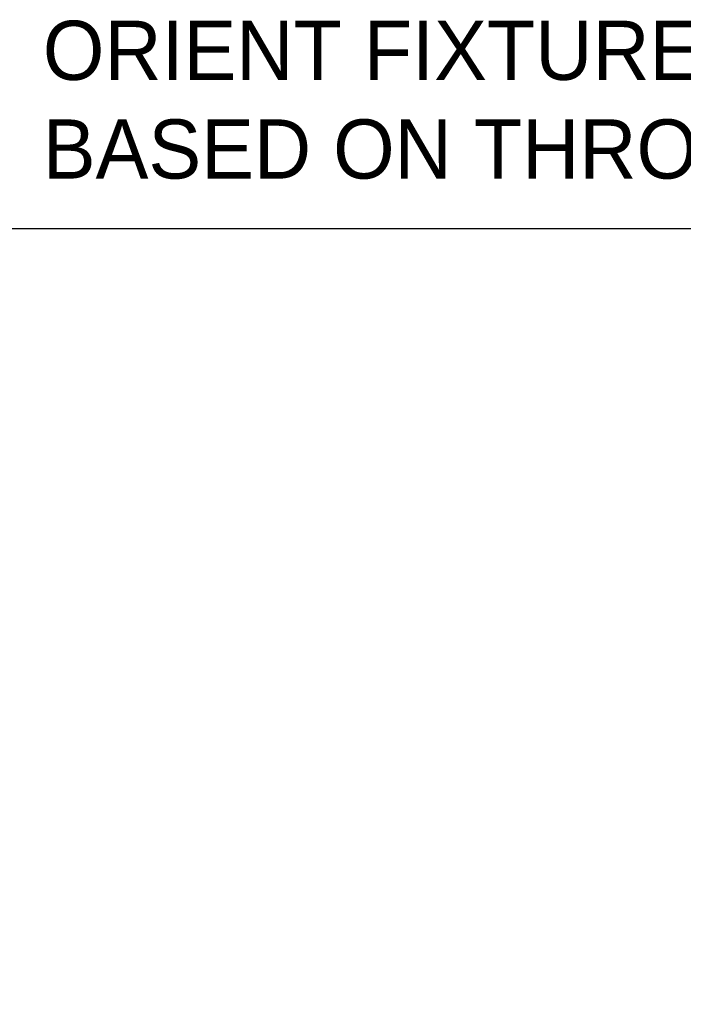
# Model space of a CAD drawing. Header units: feet. Extents: x 300 to 431, y 4 to 24.
# Tile 9 of 17: x 317.03 to 318.43, y 18.24 to 20.32. Entities that reach past the tile are written whole.
import ezdxf

# ---------------------------------------------------------------- set-up
doc = ezdxf.new("R2010")
doc.units = ezdxf.units.FT
doc.header["$MEASUREMENT"] = 0
doc.layers.add('TEXT', color=7, linetype='Continuous')
doc.styles.add('RDD', font='au101s01.shx')
doc.styles.get("Standard").update_dxf_attribs({"font": 'font31.shx'})
doc.dimstyles.new('COEC', dxfattribs={"dimscale": 13.9, "dimtxt": 0.18, "dimasz": 0.18, "dimexe": 0.18, "dimexo": 0.0625, "dimgap": 0.09, "dimtad": 1, "dimzin": 0, "dimdsep": 46, "dimtxsty": 'Standard', "dimcen": 0.09, "dimclrd": 256, "dimclre": 256, "dimclrt": 256, "dimaunit": 1, "dimadec": 4, "dimazin": 0, "dimtfac": 1, "dimtofl": 0, "dimtmove": 0, "dimatfit": 3, "dimfxl": 1, "dimtolj": 1, "dimtzin": 0, "dimlwd": -1, "dimlwe": -1, "dimarcsym": 0})

# ---------------------------------------------------------------- blocks, each defined once
blk = doc.blocks.new('*D1140')
at = {"layer": 'Defpoints', "color": 0, "transparency": 16777216}
for p in [(315.9304, 19.8811, 0.0048), (321.1798, 19.8811), (316.3616, 8.3198, -0.225)]:
    blk.add_point(p, dxfattribs=at)
at = {"layer": 'TEXT', "transparency": 16777216}
for p, q in [((315.9929, 19.8811), (321.3598, 19.8811)), ((321.1798, 8.4998), (321.1798, 19.7011)), ((316.4241, 8.3198), (321.3598, 8.3198))]:
    blk.add_line(p, q, dxfattribs=at)
for points in [[(321.1498, 19.7011), (321.2098, 19.7011), (321.1798, 19.8811)], [(321.1498, 8.4998), (321.2098, 8.4998), (321.1798, 8.3198)]]:
    blk.add_solid(points, dxfattribs=at)
at = {"layer": 'TEXT', "transparency": 16777216, "insert": (321.0273, 14.1005), "char_height": 0.125, "attachment_point": 5, "rotation": 90}
blk.add_mtext('\\A1;{\\Ffont31|c0;18\'-10"}', dxfattribs=at)

msp = doc.modelspace()

# ---------------------------------------------------------------- texts
at = {"layer": 'TEXT', "insert": (317.076, 20.3201, 0.225), "char_height": 0.125, "attachment_point": 1, "style": 'RDD'}
msp.add_mtext_dynamic_manual_height_columns('{\\Ffont31|c0;ORIENT FIXTURE PROPER DIRECTION BASED ON THROW DIRECTION}', width=3.466177, gutter_width=60, heights=[0], dxfattribs=at)

# ---------------------------------------------------------------- dimensions: what is measured, and where the dimension line sits
at = {"layer": 'TEXT'}
dim = msp.add_linear_dim(base=(321.1798, 19.8811, 0.225), p1=(316.3616, 8.3198), p2=(315.9304, 19.8811, 0.2298), angle=90, text='{\\Ffont31|c0;18\'-10"}', dimstyle='COEC', override={"dimscale": 1, "dimtxt": 0.125}, dxfattribs=at)
dim.commit()
dim.dimension.update_dxf_attribs({"geometry": '*D1140', "text_midpoint": (321.0273, 14.1005, 0.225)})

doc.saveas('drawing.dxf')
